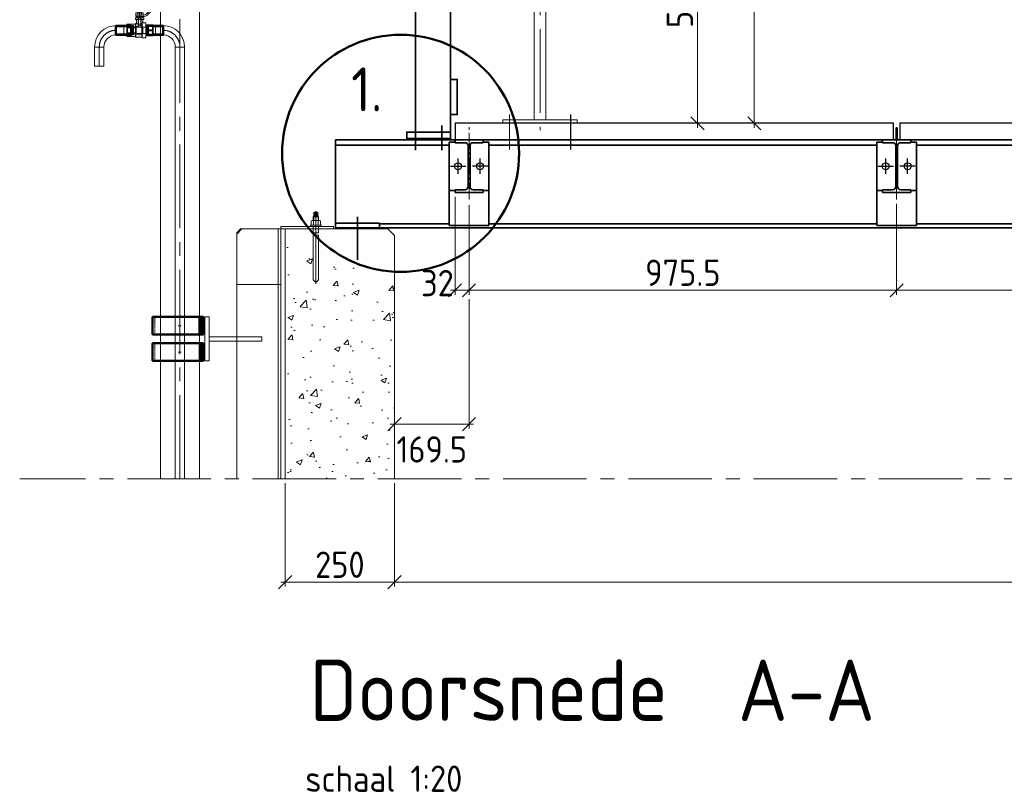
# Model space of a CAD drawing. Header units: millimetres. Extents: x 1013 to 324894, y 12445 to 193774.
# Tile 25 of 36: x 118141 to 120387, y 100685 to 102447. Entities that reach past the tile are written whole.
import ezdxf

# ---------------------------------------------------------------- set-up
doc = ezdxf.new("R2010")
doc.units = ezdxf.units.MM
doc.header["$LTSCALE"] = 10
doc.linetypes.add('CENTER2', pattern=[28.575, 19.05, -3.175, 3.175, -3.175])
doc.linetypes.add('HIDDEN2', pattern=[0.1875, 0.125, -0.0625])
for name, color, linetype, lineweight in [('18', 1, 'Continuous', 18), ('18hartlijn', 1, 'CENTER2', 18), ('25', 7, 'Continuous', 25), ('35', 2, 'Continuous', 35), ('35tekst', 2, 'Continuous', 35), ('50', 42, 'Continuous', 50), ('70tekst', 4, 'Continuous', 70), ('Bemating', 2, 'Continuous', 35), ('Beton', 143, 'Continuous', 13), ('hartkort', 12, 'CENTER2', 5), ('HIDDEN', 7, 'Continuous', 9), ('maatvoering', 1, 'Continuous', 5), ('streepkort', 253, 'HIDDEN2', 5), ('THICK', 7, 'Continuous', 9)]:
    doc.layers.add(name, color=color, linetype=linetype, lineweight=lineweight)
doc.layers.add('INSTALLATIE', color=6, linetype='Continuous')
doc.styles.add('Bersselaar', font='isocp.shx')
doc.dimstyles.new('SCH-20$0', dxfattribs={"dimscale": 20, "dimtxt": 3, "dimasz": 1.5, "dimexe": 0.5, "dimexo": 0.5, "dimgap": 0.5, "dimtad": 1, "dimdec": 0, "dimdsep": 46, "dimtxsty": 'Bersselaar', "dimblk1": 'OBLIQUE', "dimblk2": 'OBLIQUE', "dimsah": 1, "dimcen": 3.5, "dimdle": 0.5, "dimclrd": 3, "dimclre": 3, "dimclrt": 256, "dimadec": 0, "dimazin": 0, "dimtfac": 1, "dimtdec": 0, "dimtmove": 2, "dimatfit": 3, "dimldrblk": 'OBLIQUE', "dimfxl": 1, "dimtvp": 1.4, "dimtolj": 1, "dimtzin": 0, "dimlwd": 13, "dimlwe": 13, "dimarcsym": 0})

# ---------------------------------------------------------------- blocks, each defined once
blk = doc.blocks.new('101_524_dn___12_front')
at = {"layer": 'HIDDEN'}
for p, q in [((-3.6, 28.6), (-3.6, 10)), ((-2.4, 28.6), (-2.4, 24.8)), ((-2.4, 24.8), (-2.4, 10.4)), ((-0.5, 39.9), (-0.4, 39.8)), ((-0.4, 34.3), (-0.5, 34.2)), ((-0.5, 31.2), (-0.4, 31.2)), ((-0.4, 28.6), (-0.5, 28.6)), ((0.4, 39.8), (-0.4, 39.8)), ((-0.4, 39.8), (-0.4, 34.3)), ((0.4, 34.3), (-0.4, 34.3)), ((0.4, 31.2), (-0.4, 31.2)), ((-0.4, 31.2), (-0.4, 28.6)), ((0.4, 28.6), (-0.4, 28.6)), ((0, 31.2), (0, 34.2)), ((0.4, 39.8), (0.5, 39.9)), ((0.4, 34.3), (0.4, 39.8)), ((0.5, 34.2), (0.4, 34.3)), ((0.4, 31.2), (0.5, 31.2)), ((0.4, 28.6), (0.4, 31.2)), ((0.5, 28.6), (0.4, 28.6)), ((2.4, 24.8), (2.4, 28.6)), ((2.4, 10.4), (2.4, 24.8)), ((3.6, 10), (3.6, 28.6)), ((7.2, 31.2), (6.9, 31.2)), ((7.2, 34.2), (7.2, 34.2)), ((-27.9, 9.3), (-29.1, 10.5)), ((-27.9, 0), (-27.9, 9.3)), ((-17.1, 9.3), (-27.9, 9.3)), ((-27.9, -9.3), (-27.9, 0)), ((-16.5, 10.3), (-17.1, 9.3)), ((-17.1, 9.3), (-17.1, -9.3)), ((-16.5, 0), (-16.5, 10.3)), ((-16.5, -10.3), (-16.5, 0)), ((-16.1, 10.6), (-16.1, -10.6)), ((-14.6, 10.6), (-16.1, 10.6)), ((-14.6, 10.6), (-14.6, -10.6)), ((-14.1, 10.1), (-14.1, -10.1)), ((-9.6, 6.2), (-14.1, 6.2)), ((-7.6, 7.5), (-9.6, 7.5)), ((-7.6, 0), (-7.6, 7.5)), ((-7.6, -7.5), (-7.6, 7.5)), ((7.6, 7.5), (-7.6, 7.5)), ((-7.6, -7.5), (-7.6, 0)), ((3.6, 10), (-3.6, 10)), ((2.4, 10.4), (-2.4, 10.4)), ((7.6, 7.5), (7.6, 0)), ((14.4, 7.5), (7.6, 7.5)), ((7.6, 7.5), (7.6, 0)), ((7.6, 0), (7.6, -7.5)), ((7.6, -7.5), (7.6, 0)), ((15.9, 6.2), (14.4, 6.2)), ((15.9, 10.1), (15.9, -10.1)), ((16.4, 0), (16.4, 10.6)), ((17.9, 10.6), (16.4, 10.6)), ((16.4, -10.6), (16.4, 0)), ((17.9, -10.6), (17.9, 10.6)), ((18.3, 10.3), (18.3, -10.3)), ((18.9, 9.3), (18.3, 10.3)), ((18.9, 9.3), (18.9, 0)), ((29.7, 9.3), (18.9, 9.3)), ((18.9, 0), (18.9, -9.3)), ((30.9, 10.5), (29.7, 9.3)), ((29.7, 9.3), (29.7, -9.3)), ((-29.1, -10.5), (-27.9, -9.3)), ((-27.9, -9.3), (-17.1, -9.3)), ((-17.1, -9.3), (-16.5, -10.3)), ((-16.1, -10.6), (-14.6, -10.6)), ((-14.1, -6.2), (-9.6, -6.2)), ((-9.6, -7.5), (-7.6, -7.5)), ((-7.6, -7.5), (7.6, -7.5)), ((7.6, -7.5), (14.4, -7.5)), ((14.4, -6.2), (15.9, -6.2)), ((16.4, -10.6), (17.9, -10.6)), ((18.3, -10.3), (18.9, -9.3)), ((18.9, -9.3), (29.7, -9.3)), ((29.7, -9.3), (30.9, -10.5))]:
    blk.add_line(p, q, dxfattribs=at)
for centre, radius, start, end in [((-16.1, 10.1), 0.5, 90, 150), ((-14.6, 10.1), 0.5, 0, 90), ((0, 0), 10.7, 109.7568, 135.233), ((0, 0), 10.7, 103.0236, 109.7568), ((0, 0), 10.7, 70.2432, 76.9764), ((0, 0), 10.7, 44.767, 70.2432), ((16.4, 10.1), 0.5, 90, 180), ((17.9, 10.1), 0.5, 30, 90), ((-16.1, -10.1), 0.5, 210, 270), ((-14.6, -10.1), 0.5, 270, 0), ((0, 0), 10.7, 224.767, 315.233), ((16.4, -10.1), 0.5, 180, 270), ((17.9, -10.1), 0.5, 270, 330)]:
    blk.add_arc(centre, radius, start, end, dxfattribs=at)
at = {"layer": 'THICK'}
for p, q in [((-3.4, 47.3), (-3.6, 45.6)), ((-3.6, 45.6), (-3.6, 39.9)), ((-3.6, 45.6), (-3, 45.6)), ((-3.4, 47.3), (-2.8, 47.3)), ((-3, 45.6), (-2.9, 46.4)), ((-3, 40.9), (-3, 45.6)), ((-2.9, 46.4), (-2.8, 47.3)), ((-2.8, 47.3), (2.8, 47.3)), ((3.4, 47.3), (2.8, 47.3)), ((2.8, 47.3), (2.9, 46.4)), ((2.9, 46.4), (3, 45.6)), ((3.6, 45.6), (3, 45.6)), ((3, 45.6), (3, 40.9)), ((3.6, 45.6), (3.4, 47.3)), ((3.6, 39.9), (3.6, 45.6)), ((16.6, 38.2), (24.7, 46.3)), ((35.2, 51.2), (43.4, 51.8)), ((43.6, 48.8), (35.4, 48.1)), ((45.6, 53.2), (107.1, 57.9)), ((107.5, 52.5), (46, 47.7)), ((-9.6, 28.6), (-9.6, 24.8)), ((9.6, 28.6), (-9.6, 28.6)), ((-9.6, 24.8), (9.6, 24.8)), ((-8.4, 34.2), (-8.4, 31.2)), ((0, 34.2), (-8.4, 34.2)), ((-8.4, 31.2), (0, 31.2)), ((-7.2, 39.9), (-8.3, 39.3)), ((-8.3, 39.3), (-7.8, 39.5)), ((-8.3, 39.3), (-8.3, 34.9)), ((-7.8, 34.6), (-8.3, 34.9)), ((-8.3, 34.9), (-7.2, 34.2)), ((-7.8, 39.5), (-7.3, 39.7)), ((-7.4, 34.4), (-7.8, 34.6)), ((-6.9, 34.3), (-7.4, 34.4)), ((-7.3, 39.7), (-6.8, 39.9)), ((-6.2, 39.9), (-7.2, 39.9)), ((-7.2, 31.2), (-7.2, 31.1)), ((-7.2, 31.1), (-7.2, 30.8)), ((-7.2, 30.6), (-6.3, 30.8)), ((-7.2, 30.8), (-7.2, 30.6)), ((-7.2, 30.6), (-7.2, 28.6)), ((-7.2, 24.8), (-7.2, 15.5)), ((-6.4, 34.2), (-6.9, 34.3)), ((-6.8, 39.9), (-6.2, 39.9)), ((-6.2, 34.2), (-6.4, 34.2)), ((-6.3, 30.8), (-5.4, 31)), ((0, 39.9), (-6.2, 39.9)), ((-6.2, 39.9), (-6.1, 39.9)), ((-5.7, 34.3), (-6.2, 34.2)), ((-6.1, 39.9), (-5.6, 39.8)), ((-5.2, 34.4), (-5.7, 34.3)), ((-5.6, 39.8), (-5.1, 39.7)), ((-5.4, 31), (-4.5, 31.2)), ((-4.7, 34.6), (-5.2, 34.4)), ((-5.1, 39.7), (-4.6, 39.5)), ((-4.2, 34.9), (-4.7, 34.6)), ((-4.6, 39.5), (-4.2, 39.3)), ((-4.5, 31.2), (-3.6, 31.2)), ((-4.2, 39.3), (-3.1, 39.5)), ((-4.2, 39.3), (-4.2, 34.9)), ((-3.1, 34.6), (-4.2, 34.9)), ((-3.6, 31.2), (-3.3, 31.2)), ((-3.3, 31.2), (-2.5, 31.2)), ((-3.1, 39.5), (-1.6, 39.8)), ((-1.6, 34.3), (-3.1, 34.6)), ((3, 40.9), (-3, 40.9)), ((-2.5, 31.2), (-1.7, 31)), ((-1.7, 31), (-0.8, 30.8)), ((-1.6, 39.8), (0, 39.9)), ((0, 34.2), (-1.6, 34.3)), ((-0.8, 30.8), (0, 30.6)), ((0, 39.9), (1.1, 39.8)), ((6.2, 39.9), (0, 39.9)), ((1.1, 34.3), (0, 34.2)), ((0, 34.2), (0, 31.2)), ((0, 34.2), (6.9, 34.2)), ((6.9, 31.2), (0, 31.2)), ((0, 30.6), (0.9, 30.8)), ((0, 30.6), (0, 28.6)), ((0.9, 30.8), (1.8, 31)), ((1.1, 39.8), (2.7, 39.6)), ((2.7, 34.5), (1.1, 34.3)), ((1.8, 31), (2.7, 31.2)), ((2.7, 39.6), (4.2, 39.3)), ((4.2, 34.9), (2.7, 34.5)), ((2.7, 31.2), (3.6, 31.2)), ((3.6, 31.2), (3.9, 31.2)), ((3.9, 31.2), (4.7, 31.2)), ((4.2, 39.3), (4.7, 39.5)), ((4.2, 39.3), (4.2, 34.9)), ((4.6, 34.6), (4.2, 34.9)), ((5.1, 34.4), (4.6, 34.6)), ((4.7, 39.5), (5.2, 39.7)), ((4.7, 31.2), (5.5, 31)), ((5.6, 34.3), (5.1, 34.4)), ((5.2, 39.7), (5.7, 39.9)), ((5.5, 31), (6.4, 30.8)), ((6.1, 34.2), (5.6, 34.3)), ((5.7, 39.9), (6.2, 39.9)), ((6.2, 34.2), (6.1, 34.2)), ((6.2, 39.9), (6.4, 39.9)), ((7.2, 39.9), (6.2, 39.9)), ((6.8, 34.3), (6.2, 34.2)), ((6.4, 39.9), (6.9, 39.8)), ((6.4, 30.8), (7.2, 30.6)), ((7.3, 34.4), (6.8, 34.3)), ((6.9, 39.8), (7.4, 39.7)), ((8.3, 39.3), (7.2, 39.9)), ((7.2, 34.2), (8.3, 34.9)), ((7.2, 31.1), (7.2, 31.2)), ((7.2, 30.8), (7.2, 31.1)), ((7.2, 30.6), (7.2, 30.8)), ((7.2, 30.6), (7.2, 28.6)), ((7.2, 17.2), (7.2, 24.8)), ((7.8, 34.6), (7.3, 34.4)), ((7.4, 39.7), (7.8, 39.5)), ((7.8, 39.5), (8.3, 39.3)), ((8.3, 34.9), (7.8, 34.6)), ((8.3, 39.3), (8.3, 34.9)), ((9.6, 24.8), (9.6, 28.6)), ((26.8, 44.2), (18.7, 36.1)), ((-28.8, 13.9), (-29.1, 12.7)), ((-29.1, 12.7), (-29.1, 11)), ((-29.1, 11), (-29, 12.4)), ((-29.1, 0), (-29.1, 11)), ((-29, 9.6), (-29.1, 11)), ((-29.1, 0), (-29, 2.7)), ((-29.1, -11), (-29.1, 0)), ((-29, -2.9), (-29.1, 0)), ((-29, 12.4), (-28.8, 13.8)), ((-28.8, 8.1), (-29, 9.6)), ((-29, 2.7), (-28.8, 5.5)), ((-28.8, 13.9), (-28.8, 13.8)), ((-9.6, 13.9), (-28.8, 13.9)), ((-28.8, 13.8), (-9.6, 13.8)), ((-28.8, 5.7), (-28.8, 8.1)), ((-9.6, 8.1), (-28.8, 8.1)), ((-28.8, 5.5), (-28.8, 5.7)), ((-28.8, 5.7), (-9.6, 5.7)), ((-9.6, 14.9), (-9.6, 0)), ((-9.6, -14.9), (-9.6, 0)), ((-9, 15.5), (-9, 0)), ((-7.2, 15.5), (-9, 15.5)), ((-7.2, 15.5), (-7.2, 15.5)), ((-7, 15.5), (-7.2, 15.5)), ((-7.2, 15.5), (-7.2, 15.5)), ((-7.2, 15.5), (-7.2, 15.5)), ((-6.8, 15.4), (-7, 15.5)), ((-6.5, 15.2), (-6.8, 15.4)), ((-6.1, 15), (-6.5, 15.2)), ((-5.4, 14.8), (-6.1, 15)), ((-4.5, 14.5), (-5.4, 14.8)), ((-3.6, 14.2), (-4.5, 14.5)), ((-2.6, 14), (-3.6, 14.2)), ((-1.6, 13.8), (-2.6, 14)), ((-0.5, 13.8), (-1.6, 13.8)), ((0.7, 13.8), (-0.5, 13.8)), ((1.9, 13.9), (0.7, 13.8)), ((2.7, 14), (1.9, 13.9)), ((3.4, 14.2), (2.7, 14)), ((4.2, 14.4), (3.4, 14.2)), ((4.8, 14.6), (4.2, 14.4)), ((5.4, 15.7), (4.8, 14.6)), ((4.8, 14.6), (4.8, -15.5)), ((6, 16.8), (5.4, 15.7)), ((6.5, 17), (6, 16.8)), ((6, 16.8), (6, -17.2)), ((6.8, 17.1), (6.5, 17)), ((7.1, 17.2), (6.8, 17.1)), ((7.2, 17.2), (7.1, 17.2)), ((13.8, 17.2), (7.2, 17.2)), ((13.8, -17.2), (13.8, 17.2)), ((14.4, 16.6), (14.4, -16.6)), ((30.6, 12.7), (14.4, 12.7)), ((14.4, 11.3), (30.6, 11.3)), ((30.6, 1.4), (14.4, 1.4)), ((30.6, 12.7), (30.6, 11.3)), ((30.8, 12.7), (30.6, 12.7)), ((30.6, 12.7), (30.6, 12.7)), ((30.6, 11.3), (30.8, 8.8)), ((30.8, 3.9), (30.6, 1.4)), ((30.6, 1.4), (30.6, -1.4)), ((30.9, 12.7), (30.8, 12.7)), ((30.8, 8.8), (30.9, 6.3)), ((30.9, 6.3), (30.8, 3.9)), ((30.9, 12.7), (30.9, 6.3)), ((30.9, 6.3), (30.9, -6.3)), ((-29.1, -11), (-29, -9.6)), ((-29, -12.4), (-29.1, -11)), ((-29.1, -12.7), (-29.1, -11)), ((-29.1, -12.7), (-28.8, -13.9)), ((-28.8, -5.7), (-29, -2.9)), ((-29, -9.6), (-28.8, -8.1)), ((-28.8, -13.8), (-29, -12.4)), ((-28.8, -8.1), (-28.8, -5.7)), ((-9.6, -5.7), (-28.8, -5.7)), ((-28.8, -8.1), (-9.6, -8.1)), ((-9.6, -13.8), (-28.8, -13.8)), ((-28.8, -13.9), (-28.8, -13.8)), ((-28.8, -13.9), (-9.6, -13.9)), ((-9, -15.5), (-9, 0)), ((-9, -15.5), (4.8, -15.5)), ((4.8, -15.5), (6, -17.2)), ((6, -17.2), (13.8, -17.2)), ((14.4, -1.4), (30.6, -1.4)), ((30.6, -11.3), (14.4, -11.3)), ((14.4, -12.7), (30.6, -12.7)), ((30.6, -1.4), (30.8, -3.9)), ((30.8, -8.8), (30.6, -11.3)), ((30.6, -11.3), (30.6, -12.7)), ((30.6, -12.7), (30.6, -12.7)), ((30.6, -12.7), (30.8, -12.7)), ((30.8, -3.9), (30.9, -6.3)), ((30.9, -6.3), (30.8, -8.8)), ((30.8, -12.7), (30.9, -12.7)), ((30.9, -12.7), (30.9, -6.3))]:
    blk.add_line(p, q, dxfattribs=at)
for centre, radius, start, end in [((36.4, 34.6), 16.6, 94.3796, 135), ((36.4, 34.6), 13.6, 94.3796, 135), ((45.8, 50.5), 2.72, 94.3796, 274.3796), ((107.3, 55.2), 2.72, 274.3796, 94.3796), ((6.9, 47.8), 13.6, 270, 315), ((6.9, 47.8), 16.6, 270, 315), ((-9, 14.9), 0.6, 90, 180), ((13.8, 16.6), 0.6, 0, 90), ((-9, -14.9), 0.6, 180, 270), ((13.8, -16.6), 0.6, 270, 0)]:
    blk.add_arc(centre, radius, start, end, dxfattribs=at)
blk = doc.blocks.new('lasnippel 0.5 inch')
at = {"layer": '25', "ltscale": 20}
blk.add_line((-10.5, 34), (10.5, 34), dxfattribs=at)
at = {"layer": '50', "ltscale": 20}
blk.add_lwpolyline([(10.5, 0), (10.5, 34), (9.5, 35), (-9.5, 35), (-10.5, 34), (-10.5, 0)], close=True, dxfattribs=at)
at = {"layer": 'streepkort', "ltscale": 20}
for p, q in [((-9.5, 17.5), (-9.5, 35)), ((-7.9, 0), (-7.9, 35)), ((7.9, 0), (7.9, 35)), ((9.5, 17.5), (9.5, 35)), ((-9.5, 17.5), (-10.5, 16.5)), ((-9.5, 17.5), (9.5, 17.5)), ((9.5, 17.5), (10.5, 16.5))]:
    blk.add_line(p, q, dxfattribs=at)
blk = doc.blocks.new('Hamos kapbeugel type 1602 nw 114.3 40x5 zaz')
at = {"layer": '25', "ltscale": 2}
blk.add_line((-43.9, 20), (-43.9, -20), dxfattribs=at)
at = {"layer": '50', "ltscale": 2}
for p, q in [((-53.9, 20), (-53.9, -20)), ((-53.9, 20), (62.2, 20)), ((-48.9, 20), (-48.9, -20)), ((62.2, 20), (62.2, -20)), ((62.2, -20), (-53.9, -20))]:
    blk.add_line(p, q, dxfattribs=at)
at = {"layer": 'hartkort', "ltscale": 2}
blk.add_line((-47.3, 0), (-55.6, 0), dxfattribs=at)
at = {"layer": 'hartkort', "ltscale": 20}
for p, q in [((-3.3, 0), (3.3, 0)), ((0, 5), (0, -5))]:
    blk.add_line(p, q, dxfattribs=at)
at = {"layer": 'streepkort', "ltscale": 2}
for p, q in [((-48.9, 5), (-53.9, 5)), ((57.1, 20), (57.1, -20)), ((-48.9, -5), (-53.9, -5))]:
    blk.add_line(p, q, dxfattribs=at)
blk = doc.blocks.new('IPE120-d')
at = {"layer": '35'}
for p, q in [((-32, 0), (0, 0)), ((-32, -6.3), (-32, 0)), ((32, 0), (0, 0)), ((32, -6.3), (32, 0)), ((-9.2, -6.3), (-32, -6.3)), ((-2.2, -60), (-2.2, -13.3)), ((2.2, -60), (2.2, -13.3)), ((9.2, -6.3), (32, -6.3)), ((-2.2, -60), (-2.2, -106.7)), ((2.2, -60), (2.2, -106.7)), ((-9.2, -113.7), (-32, -113.7)), ((-32, -113.7), (-32, -120)), ((-32, -120), (0, -120)), ((32, -120), (0, -120)), ((9.2, -113.7), (32, -113.7)), ((32, -113.7), (32, -120))]:
    blk.add_line(p, q, dxfattribs=at)
for centre, start, end in [((-9.2, -13.3), 0, 90), ((9.2, -13.3), 90, 180), ((-9.2, -106.7), 270, 0), ((9.2, -106.7), 180, 270)]:
    blk.add_arc(centre, 7, start, end, dxfattribs=at)
blk = doc.blocks.new('_Oblique')
at = {"color": 0, "lineweight": -2}
blk.add_line((-0.5, -0.5), (0.5, 0.5), dxfattribs=at)
blk = doc.blocks.new('*D731')
at = {"layer": 'Bemating', "color": 3, "lineweight": 13}
for p, q in [((119134, 102042.5), (119134, 101819.7)), ((119166, 102024), (119166, 101819.7)), ((119124, 101829.7), (119176, 101829.7))]:
    blk.add_line(p, q, dxfattribs=at)
at = {"layer": 'Defpoints', "color": 0}
for p in [(119134, 102052.5), (119166, 102034), (119166, 101829.7)]:
    blk.add_point(p, dxfattribs=at)
at = {"layer": 'Bemating', "color": 3, "lineweight": 13, "xscale": 30, "yscale": 30, "zscale": 30, "rotation": 180}
blk.add_blockref('_Oblique', (119134, 101829.7), dxfattribs=at)
at = {"layer": 'Bemating', "color": 3, "lineweight": 13, "xscale": 30, "yscale": 30, "zscale": 30}
blk.add_blockref('_Oblique', (119166, 101829.7), dxfattribs=at)
at = {"layer": 'Bemating', "insert": (119093.8, 101846.1), "char_height": 60, "attachment_point": 5, "style": 'Bersselaar'}
blk.add_mtext('\\A1;32', dxfattribs=at)
blk = doc.blocks.new('*D732')
at = {"layer": 'Bemating', "color": 3, "lineweight": 13}
for p, q in [((119166, 102024), (119166, 101819.7)), ((120141.5, 102026.7), (120141.5, 101819.7)), ((119156, 101829.7), (120151.5, 101829.7))]:
    blk.add_line(p, q, dxfattribs=at)
at = {"layer": 'Defpoints', "color": 0}
for p in [(119166, 102034), (120141.5, 102036.7), (120141.5, 101829.7)]:
    blk.add_point(p, dxfattribs=at)
at = {"layer": 'Bemating', "color": 3, "lineweight": 13, "xscale": 30, "yscale": 30, "zscale": 30, "rotation": 180}
blk.add_blockref('_Oblique', (119166, 101829.7), dxfattribs=at)
at = {"layer": 'Bemating', "color": 3, "lineweight": 13, "xscale": 30, "yscale": 30, "zscale": 30}
blk.add_blockref('_Oblique', (120141.5, 101829.7), dxfattribs=at)
at = {"layer": 'Bemating', "insert": (119653.7, 101869.7), "char_height": 60, "attachment_point": 5, "style": 'Bersselaar'}
blk.add_mtext('\\A1;975.5', dxfattribs=at)
blk = doc.blocks.new('*D733')
at = {"layer": 'Bemating', "color": 3, "lineweight": 13}
for p, q in [((120141.5, 102026.7), (120141.5, 101819.7)), ((124201.5, 102026.7), (124201.5, 101819.7)), ((120131.5, 101829.7), (124211.5, 101829.7))]:
    blk.add_line(p, q, dxfattribs=at)
at = {"layer": 'Defpoints', "color": 0}
for p in [(120141.5, 102036.7), (124201.5, 102036.7), (124201.5, 101829.7)]:
    blk.add_point(p, dxfattribs=at)
at = {"layer": 'Bemating', "color": 3, "lineweight": 13, "xscale": 30, "yscale": 30, "zscale": 30, "rotation": 180}
blk.add_blockref('_Oblique', (120141.5, 101829.7), dxfattribs=at)
at = {"layer": 'Bemating', "color": 3, "lineweight": 13, "xscale": 30, "yscale": 30, "zscale": 30}
blk.add_blockref('_Oblique', (124201.5, 101829.7), dxfattribs=at)
at = {"layer": 'Bemating', "insert": (122171.5, 101869.7), "char_height": 60, "attachment_point": 5, "style": 'Bersselaar'}
blk.add_mtext('\\A1;IPE 120 hoh. 4 x 1015 = 4060', dxfattribs=at)
blk = doc.blocks.new('*D736')
at = {"layer": 'Bemating', "color": 3, "lineweight": 13}
for p, q in [((119687, 102770.5), (119687, 102200.5)), ((119174, 102760.5), (119697, 102760.5)), ((119644, 102210.5), (119697, 102210.5))]:
    blk.add_line(p, q, dxfattribs=at)
at = {"layer": 'Defpoints', "color": 0}
for p in [(119164, 102760.5), (119634, 102210.5), (119687, 102210.5)]:
    blk.add_point(p, dxfattribs=at)
at = {"layer": 'Bemating', "color": 3, "lineweight": 13, "xscale": 30, "yscale": 30, "zscale": 30}
for p, rotation in [((119687, 102760.5), 90), ((119687, 102210.5), 270)]:
    blk.add_blockref('_Oblique', p, dxfattribs=dict(at, rotation=rotation))
at = {"layer": 'Bemating', "insert": (119647, 102485.5), "char_height": 60, "attachment_point": 5, "rotation": 90, "style": 'Bersselaar'}
blk.add_mtext('\\A1;550', dxfattribs=at)
blk = doc.blocks.new('*D738')
at = {"layer": 'Bemating', "color": 3, "lineweight": 13}
for p, q in [((119707, 103310.5), (119826.6, 103310.5)), ((119816.6, 103320.5), (119816.6, 102200.5)), ((119707, 102210.5), (119826.6, 102210.5))]:
    blk.add_line(p, q, dxfattribs=at)
at = {"layer": 'Defpoints', "color": 0}
for p in [(119697, 103310.5), (119697, 102210.5), (119816.6, 102210.5)]:
    blk.add_point(p, dxfattribs=at)
at = {"layer": 'Bemating', "color": 3, "lineweight": 13, "xscale": 30, "yscale": 30, "zscale": 30}
for p, rotation in [((119816.6, 103310.5), 90), ((119816.6, 102210.5), 270)]:
    blk.add_blockref('_Oblique', p, dxfattribs=dict(at, rotation=rotation))
at = {"layer": 'Bemating', "insert": (119776.6, 102760.5), "char_height": 60, "attachment_point": 5, "rotation": 90, "style": 'Bersselaar'}
blk.add_mtext('\\A1;1100', dxfattribs=at)
blk = doc.blocks.new('*D739')
at = {"layer": 'Bemating', "color": 3, "lineweight": 13}
for p, q in [((118996.1, 101809.7), (118996.1, 101514.5)), ((119166, 101809.7), (119166, 101514.5)), ((118986.1, 101524.5), (119176, 101524.5))]:
    blk.add_line(p, q, dxfattribs=at)
at = {"layer": 'Defpoints', "color": 0}
for p in [(118996.1, 101819.7), (119166, 101819.7), (119166, 101524.5)]:
    blk.add_point(p, dxfattribs=at)
at = {"layer": 'Bemating', "color": 3, "lineweight": 13, "xscale": 30, "yscale": 30, "zscale": 30, "rotation": 180}
blk.add_blockref('_Oblique', (118996.1, 101524.5), dxfattribs=at)
at = {"layer": 'Bemating', "color": 3, "lineweight": 13, "xscale": 30, "yscale": 30, "zscale": 30}
blk.add_blockref('_Oblique', (119166, 101524.5), dxfattribs=at)
at = {"layer": 'Bemating', "insert": (119081, 101466.8), "char_height": 60, "attachment_point": 5, "style": 'Bersselaar'}
blk.add_mtext('\\A1;169.5', dxfattribs=at)
blk = doc.blocks.new('*D741')
at = {"layer": 'Bemating', "color": 3, "lineweight": 13}
for p, q in [((118746.5, 101389.9), (118746.5, 101153.9)), ((118996.1, 101389.9), (118996.1, 101153.9)), ((118736.5, 101163.9), (119006.1, 101163.9))]:
    blk.add_line(p, q, dxfattribs=at)
at = {"layer": 'Defpoints', "color": 0}
for p in [(118746.5, 101399.9), (118996.1, 101399.9), (118996.1, 101163.9)]:
    blk.add_point(p, dxfattribs=at)
at = {"layer": 'Bemating', "color": 3, "lineweight": 13, "xscale": 30, "yscale": 30, "zscale": 30, "rotation": 180}
blk.add_blockref('_Oblique', (118746.5, 101163.9), dxfattribs=at)
at = {"layer": 'Bemating', "color": 3, "lineweight": 13, "xscale": 30, "yscale": 30, "zscale": 30}
blk.add_blockref('_Oblique', (118996.1, 101163.9), dxfattribs=at)
at = {"layer": 'Bemating', "insert": (118871.3, 101203.9), "char_height": 60, "attachment_point": 5, "style": 'Bersselaar'}
blk.add_mtext('\\A1;250', dxfattribs=at)
blk = doc.blocks.new('*D742')
at = {"layer": 'Bemating', "color": 3, "lineweight": 13}
for p, q in [((118996.1, 101389.9), (118996.1, 101153.9)), ((125346.5, 101389.9), (125346.5, 101153.9)), ((118986.1, 101163.9), (125356.5, 101163.9))]:
    blk.add_line(p, q, dxfattribs=at)
at = {"layer": 'Defpoints', "color": 0}
for p in [(118996.1, 101399.9), (125346.5, 101399.9), (125346.5, 101163.9)]:
    blk.add_point(p, dxfattribs=at)
at = {"layer": 'Bemating', "color": 3, "lineweight": 13, "xscale": 30, "yscale": 30, "zscale": 30, "rotation": 180}
blk.add_blockref('_Oblique', (118996.1, 101163.9), dxfattribs=at)
at = {"layer": 'Bemating', "color": 3, "lineweight": 13, "xscale": 30, "yscale": 30, "zscale": 30}
blk.add_blockref('_Oblique', (125346.5, 101163.9), dxfattribs=at)
at = {"layer": 'Bemating', "insert": (122171.3, 101212.4), "char_height": 60, "attachment_point": 5, "style": 'Bersselaar'}
blk.add_mtext('\\A1;dagmaat beton = 6350', dxfattribs=at)

msp = doc.modelspace()

# ---------------------------------------------------------------- hatches: boundary and pattern name
at = {"layer": 'Beton'}
h = msp.add_hatch(dxfattribs=at)
h.set_pattern_fill('AR-CONC', color=256, scale=0.7, style=0)
h.set_pattern_definition([(50, (0, 0), (127.52927, -11.15736), [13.335, -146.685]), (355, (0, 0), (-24.66998, 133.73965), [10.668, -117.348]), (100.451, (10.63, -0.93), (102.85975, 122.58168), [11.333, -124.663]), (46.1842, (0, 35.56), (189.75533, -29.42963), [20.0025, -220.0275]), (96.6356, (15.81, 33.1), (166.18296, 173.1979), [16.9995, -186.9945]), (351.184, (0, 35.56), (166.18322, 173.19758), [16.002, -176.022]), (21, (17.78, 26.67), (106.130416, -71.58586), [13.335, -146.685]), (326, (17.78, 26.67), (43.26142, 128.93158), [10.668, -117.348]), (71.4514, (26.62, 20.7), (149.39154, 57.346), [11.333, -124.663]), (37.5, (0, 0), (2.162022, 59.188527), [0, -115.9256, 0, -119.126, 0, -117.7925]), (7.5, (0, 0), (46.773764, 70.126402), [0, -67.9196, 0, -113.2586, 0, -44.8945]), (327.5, (-39.65, 0), (94.913417, -4.010121), [0, -44.45, 0, -138.684, 0, -184.023]), (317.5, (-57.43, 0), (103.690427, 17.798544), [0, -57.785, 0, -92.1004, 0, -130.683])])
h.paths.add_polyline_path([(118996.077, 101872.014, -0.18054969), (118822.495, 101947.102), (118822.495, 101853.502), (118816.495, 101847.502), (118810.495, 101853.502), (118810.495, 101955.502), (118814.13, 101955.502, -0.01732471), (118801.682, 101969.502), (118746.495, 101969.502), (118746.495, 101399.931), (118996.077, 101399.931)])

# ---------------------------------------------------------------- linework, layer by layer
at = {"layer": '18'}
for p, q in [((118462.045, 101399.931), (118462.045, 102733.002)), ((118550.945, 102733.002), (118550.945, 101399.931)), ((119314.545, 102623.752), (119314.545, 102218.502)), ((119341.445, 102218.502), (119341.445, 102623.752)), ((118311.825, 102384.502), (118311.825, 102340.576)), ((118311.825, 102384.502), (118333.165, 102384.502)), ((118333.165, 102384.502), (118333.165, 102340.576)), ((118495.825, 102384.502), (118495.825, 101399.931)), ((118495.825, 102384.502), (118517.165, 102384.502)), ((118517.165, 102384.502), (118517.165, 101399.931)), ((118311.825, 102340.576), (118333.165, 102340.576)), ((119257.995, 102150.502), (119257.995, 102230.502)), ((119242.995, 102210.502), (119242.995, 102218.502)), ((119242.995, 102218.502), (119412.995, 102218.502)), ((119412.995, 102210.502), (119242.995, 102210.502)), ((119412.995, 102218.502), (119412.995, 102210.502)), ((118811.568, 101998.502), (118810.495, 101997.429)), ((118811.568, 101998.502), (118812.165, 102002.502)), ((118811.568, 101988.802), (118811.568, 101998.502)), ((118811.568, 101998.502), (118821.422, 101998.502)), ((118811.867, 102000.502), (118821.124, 102000.502)), ((118812.165, 102002.502), (118812.165, 102007.106)), ((118812.165, 102002.502), (118820.825, 102002.502)), ((118813.248, 102007.509), (118819.743, 102007.509)), ((118814.33, 102002.502), (118814.33, 102007.106)), ((118818.66, 102002.502), (118818.66, 102007.106)), ((118820.825, 102002.502), (118820.825, 102007.106)), ((118821.422, 101998.502), (118820.825, 102002.502)), ((118821.422, 101998.502), (118821.422, 101988.802)), ((118822.495, 101997.429), (118821.422, 101998.502)), ((118804.495, 101978.002), (118828.495, 101978.002)), ((118804.495, 101975.502), (118804.495, 101978.002)), ((118805.526, 101987.861), (118805.526, 101978.943)), ((118824.723, 101988.802), (118808.268, 101988.802)), ((118824.723, 101978.002), (118808.268, 101978.002)), ((118810.495, 101997.429), (118810.495, 101988.802)), ((118822.495, 101997.429), (118810.495, 101997.429)), ((118811.011, 101987.861), (118811.011, 101978.943)), ((118821.98, 101987.861), (118821.98, 101978.943)), ((118822.495, 101997.429), (118822.495, 101988.802)), ((118827.465, 101987.861), (118827.465, 101978.943)), ((118828.495, 101978.002), (118828.495, 101975.502)), ((118636.495, 101959.502), (118636.495, 101399.931)), ((118646.495, 101969.502), (118736.495, 101969.502)), ((118730.495, 101969.502), (118730.495, 101399.931)), ((118736.495, 101969.502), (118736.495, 101399.931)), ((118981.077, 101969.502), (118746.495, 101969.502)), ((118746.495, 101969.502), (118746.495, 101399.931)), ((118828.495, 101975.502), (118804.495, 101975.502)), ((118810.495, 101975.502), (118810.495, 101960.502)), ((118810.495, 101960.502), (118822.495, 101960.502)), ((118810.495, 101955.502), (118810.495, 101853.502)), ((118810.495, 101955.502), (118822.495, 101955.502)), ((118822.495, 101975.502), (118822.495, 101960.502)), ((118822.495, 101955.502), (118822.495, 101853.502)), ((118981.077, 101969.502), (118996.077, 101954.502)), ((118996.077, 101399.931), (118996.077, 101954.502)), ((118736.495, 101843.254), (118636.495, 101843.254)), ((118816.495, 101847.502), (118810.495, 101853.502)), ((118817.568, 101848.575), (118815.422, 101848.575)), ((118816.495, 101847.502), (118822.495, 101853.502))]:
    msp.add_line(p, q, dxfattribs=at)
for points in [[(118736.495, 101975.502), (118736.495, 101969.502), (118856.495, 101969.502), (118856.495, 101975.502)], [(118563.208, 101668.808), (118563.185, 101768.831), (118573.185, 101768.831), (118573.208, 101668.808)], [(118573.197, 101723.819), (118693.334, 101723.819), (118693.334, 101713.819), (118573.197, 101713.819)]]:
    msp.add_lwpolyline(points, close=True, dxfattribs=at)
for centre, radius, start, end in [((118360.595, 102384.502), 48.77, 90, 180), ((118468.395, 102384.502), 48.77, 0, 90), ((118360.595, 102384.502), 27.43, 90, 180), ((118468.395, 102384.502), 27.43, 0, 90), ((118813.248, 102005.856), 1.653, 49.088497, 130.911503), ((118816.495, 102001.401), 6.101, 69.215665, 110.784335), ((118819.743, 102005.856), 1.653, 49.088497, 130.911503), ((118808.268, 101984.335), 4.467, 52.121121, 127.878879), ((118808.268, 101982.468), 4.467, 232.121121, 307.878879), ((118816.495, 101972.347), 16.454, 70.528779, 109.471221), ((118816.495, 101994.456), 16.454, 250.528779, 289.471221), ((118824.723, 101984.335), 4.467, 52.121121, 127.878879), ((118824.723, 101982.468), 4.467, 232.121121, 307.878879)]:
    msp.add_arc(centre, radius, start, end, dxfattribs=at)
for centre, major_axis, ratio, start_param, end_param in [((118813.248, 102002.502), (0.249, 1.997), 0.53500095, 1.63738465, 4.77897731), ((118816.495, 102002.502), (-2.139, 0.37), 0.91974177, 0.18568555, 3.3272782), ((118819.743, 102002.502), (-0.249, 1.997), 0.53500095, 1.504208, 4.64580065)]:
    msp.add_ellipse(centre, major_axis=major_axis, ratio=ratio, start_param=start_param, end_param=end_param, dxfattribs=at)
at = {"layer": '18hartlijn'}
for p, q in [((118506.495, 101399.931), (118506.495, 102733.002)), ((119327.995, 102710.752), (119327.995, 102194.765)), ((126006.527, 101399.931), (118140.9, 101399.931))]:
    msp.add_line(p, q, dxfattribs=at)
at = {"layer": '18hartlijn', "ltscale": 0.2}
for p, q in [((119165.995, 102036.668), (119165.995, 102203.174)), ((120141.495, 102036.668), (120141.495, 102203.174))]:
    msp.add_line(p, q, dxfattribs=at)
at = {"layer": '25', "color": 3}
for p, q in [((119123.495, 102112.502), (119158.495, 102112.502)), ((119140.995, 102095.002), (119140.995, 102130.002)), ((119208.495, 102112.502), (119173.495, 102112.502)), ((119190.995, 102095.002), (119190.995, 102130.002)), ((120098.995, 102112.502), (120133.995, 102112.502)), ((120116.495, 102095.002), (120116.495, 102130.002)), ((120183.995, 102112.502), (120148.995, 102112.502)), ((120166.495, 102095.002), (120166.495, 102130.002))]:
    msp.add_line(p, q, dxfattribs=at)
at = {"layer": '25'}
for points in [[(119133.995, 102172.502), (120133.995, 102172.502), (120133.995, 102210.502), (119133.995, 102210.502)], [(120148.995, 102172.502), (121148.995, 102172.502), (121148.995, 102210.502), (120148.995, 102210.502)]]:
    msp.add_lwpolyline(points, close=True, dxfattribs=at)
for centre in [(119140.995, 102112.502), (119190.995, 102112.502), (120116.495, 102112.502), (120166.495, 102112.502)]:
    msp.add_circle(centre, 8, dxfattribs=at)
at = {"layer": '35'}
for p, q in [((119120.995, 102161.002), (118861.495, 102161.002)), ((119133.995, 102167.502), (119120.995, 102167.502)), ((119120.995, 102057.502), (119120.995, 102167.502)), ((119197.995, 102167.502), (119210.995, 102167.502)), ((119210.995, 102057.502), (119210.995, 102167.502)), ((120096.495, 102161.002), (119210.995, 102161.002)), ((120109.495, 102167.502), (120096.495, 102167.502)), ((120096.495, 102057.502), (120096.495, 102167.502)), ((120173.495, 102167.502), (120186.495, 102167.502)), ((120186.495, 102057.502), (120186.495, 102167.502)), ((121111.495, 102161.002), (120186.495, 102161.002)), ((119133.995, 102057.502), (119120.995, 102057.502)), ((119120.995, 102057.502), (119120.995, 101977.502)), ((119197.995, 102057.502), (119210.995, 102057.502)), ((119210.995, 102057.502), (119210.995, 101977.502)), ((120109.495, 102057.502), (120096.495, 102057.502)), ((120096.495, 102057.502), (120096.495, 101977.502)), ((120173.495, 102057.502), (120186.495, 102057.502)), ((120186.495, 102057.502), (120186.495, 101977.502)), ((118961.495, 101982.502), (118861.495, 101982.502)), ((118911.495, 101997.491), (118911.495, 101899.499)), ((118961.495, 101982.502), (118961.495, 101972.502)), ((119120.995, 101981.002), (118961.495, 101981.002)), ((119210.995, 101977.502), (119120.995, 101977.502)), ((120096.495, 101981.002), (119210.995, 101981.002)), ((120186.495, 101977.502), (120096.495, 101977.502)), ((121111.495, 101981.002), (120186.495, 101981.002)), ((118861.495, 101972.502), (118861.495, 101969.502)), ((118961.495, 101972.502), (118961.495, 101969.502))]:
    msp.add_line(p, q, dxfattribs=at)
for points in [[(119123.995, 102230.502), (119138.995, 102230.502), (119138.995, 102310.502), (119123.995, 102310.502)], [(120139.995, 102174.502), (120142.995, 102174.502), (120142.995, 102199.502), (120139.995, 102199.502)], [(125481.495, 101972.502), (118861.495, 101972.502), (118861.495, 102172.502), (125481.495, 102172.502)]]:
    msp.add_lwpolyline(points, close=True, dxfattribs=at)
at = {"layer": '50', "ltscale": 20}
msp.add_line((118636.495, 101959.502), (118646.495, 101969.502), dxfattribs=at)
at = {"layer": '50'}
msp.add_circle((119009.869, 102142.075), 270.413, dxfattribs=at)
at = {"layer": 'Bemating'}
for p, q in [((119043.995, 102190.502), (119043.995, 103260.502)), ((119123.995, 102190.502), (119123.995, 102738.002)), ((119043.995, 102205.829), (119043.995, 102149.378)), ((119103.995, 102205.829), (119103.995, 102149.378))]:
    msp.add_line(p, q, dxfattribs=at)
msp.add_lwpolyline([(119023.995, 102175.502), (119123.995, 102175.502), (119123.995, 102190.502), (119023.995, 102190.502)], close=True, dxfattribs=at)
at = {"layer": 'hartkort', "ltscale": 25}
msp.add_line((118322.495, 102340.576), (118322.495, 102384.502), dxfattribs=at)
at = {"layer": 'hartkort'}
msp.add_line((118816.495, 101844.502), (118816.495, 102010.502), dxfattribs=at)
at = {"layer": 'hartkort', "ltscale": 20}
msp.add_line((118816.495, 102005.001), (118816.495, 101946.002), dxfattribs=at)
at = {"layer": 'hartkort', "ltscale": 25}
for centre, start, end in [((118360.595, 102384.502), 90, 180), ((118468.395, 102384.502), 0, 90)]:
    msp.add_arc(centre, 38.1, start, end, dxfattribs=at)
at = {"layer": 'INSTALLATIE', "color": 1, "linetype": 'CENTER2'}
msp.add_line((119397.995, 102150.502), (119397.995, 102230.502), dxfattribs=at)

# ---------------------------------------------------------------- block references
at = {"layer": '18', "extrusion": (0, 0, -1), "xscale": -1, "zscale": -1, "rotation": 270}
msp.add_blockref('lasnippel 0.5 inch', (-118468.395, 102422.602), dxfattribs=at)
at = {"layer": '18', "xscale": -1}
for p in [(118506.035, 101748.831), (118506.058, 101688.808)]:
    msp.add_blockref('Hamos kapbeugel type 1602 nw 114.3 40x5 zaz', p, dxfattribs=at)
at = {"layer": '25', "ltscale": 25, "xscale": -1, "rotation": 270}
msp.add_blockref('lasnippel 0.5 inch', (118360.595, 102422.602), dxfattribs=at)
at = {"layer": '25', "xscale": -1}
for p in [(119165.995, 102172.502), (120141.495, 102172.502)]:
    msp.add_blockref('IPE120-d', p, dxfattribs=at)
at = {"layer": 'maatvoering', "ltscale": 25, "extrusion": (0, 0, -1), "xscale": -1, "zscale": -1}
msp.add_blockref('101_524_dn___12_front', (-118414.495, 102422.602), dxfattribs=at)

# ---------------------------------------------------------------- texts
at = {"layer": '35tekst', "insert": (118792.535, 100745.912), "char_height": 60, "width": 972.38764, "attachment_point": 1, "style": 'Bersselaar'}
msp.add_mtext('schaal 1:20', dxfattribs=at)
at = {"layer": '50', "insert": (118897.078, 102337.945), "char_height": 100, "width": 455.80614, "attachment_point": 1, "style": 'Bersselaar'}
msp.add_mtext('1.', dxfattribs=at)
at = {"layer": '70tekst', "insert": (118802.749, 100987.677), "char_height": 140, "width": 5693.29389, "attachment_point": 1, "style": 'Bersselaar'}
msp.add_mtext('Doorsnede  A-A', dxfattribs=at)

# ---------------------------------------------------------------- dimensions: what is measured, and where the dimension line sits
at = {"layer": 'Bemating'}
for base, p1, p2, picture, middle in [((119816.559, 102210.502), (119696.993, 103310.502), (119696.993, 102210.502), '*D738', (119776.559, 102760.502)), ((119686.993, 102210.502), (119163.961, 102760.502), (119633.995, 102210.502), '*D736', (119646.993, 102485.502))]:
    dim = msp.add_linear_dim(base=base, p1=p1, p2=p2, angle=90, dimstyle='SCH-20$0', dxfattribs=at)
    dim.commit()
    dim.dimension.update_dxf_attribs({"geometry": picture, "text_midpoint": middle})
for base, p1, p2, text, picture, middle in [((124201.495, 101829.729), (120141.495, 102036.668), (124201.495, 102036.668), 'IPE 120 hoh. 4 x 1015 = <>', '*D733', (122171.495, 101869.734)), ((125346.495, 101163.861), (118996.077, 101399.931), (125346.495, 101399.931), 'dagmaat beton = <>', '*D742', (122171.286, 101212.449))]:
    dim = msp.add_linear_dim(base=base, p1=p1, p2=p2, text=text, dimstyle='SCH-20$0', dxfattribs=at)
    dim.commit()
    dim.dimension.update_dxf_attribs({"geometry": picture, "text_midpoint": middle})
dim = msp.add_linear_dim(base=(119165.995, 101829.729), p1=(119133.995, 102052.502), p2=(119165.995, 102034.027), dimstyle='SCH-20$0', dxfattribs=at)
dim.commit()
dim.dimension.update_dxf_attribs({"geometry": '*D731', "text_midpoint": (119093.759, 101846.06), "dimtype": 160})
dim = msp.add_linear_dim(base=(120141.495, 101829.729), p1=(119165.995, 102034.027), p2=(120141.495, 102036.668), dimstyle='SCH-20$0', override={"dimdec": 1}, dxfattribs=at)
dim.commit()
dim.dimension.update_dxf_attribs({"geometry": '*D732', "text_midpoint": (119653.745, 101869.729)})
dim = msp.add_linear_dim(base=(119165.995, 101524.47), p1=(118996.077, 101819.729), p2=(119165.995, 101819.729), text='169.5', dimstyle='SCH-20$0', override={"dimdec": 1}, dxfattribs=at)
dim.commit()
dim.dimension.update_dxf_attribs({"geometry": '*D739', "text_midpoint": (119081.036, 101466.776), "dimtype": 160})
dim = msp.add_linear_dim(base=(118996.077, 101163.861), p1=(118746.495, 101399.931), p2=(118996.077, 101399.931), dimstyle='SCH-20$0', dxfattribs=at)
dim.commit()
dim.dimension.update_dxf_attribs({"geometry": '*D741', "text_midpoint": (118871.286, 101203.867)})

doc.saveas('drawing.dxf')
